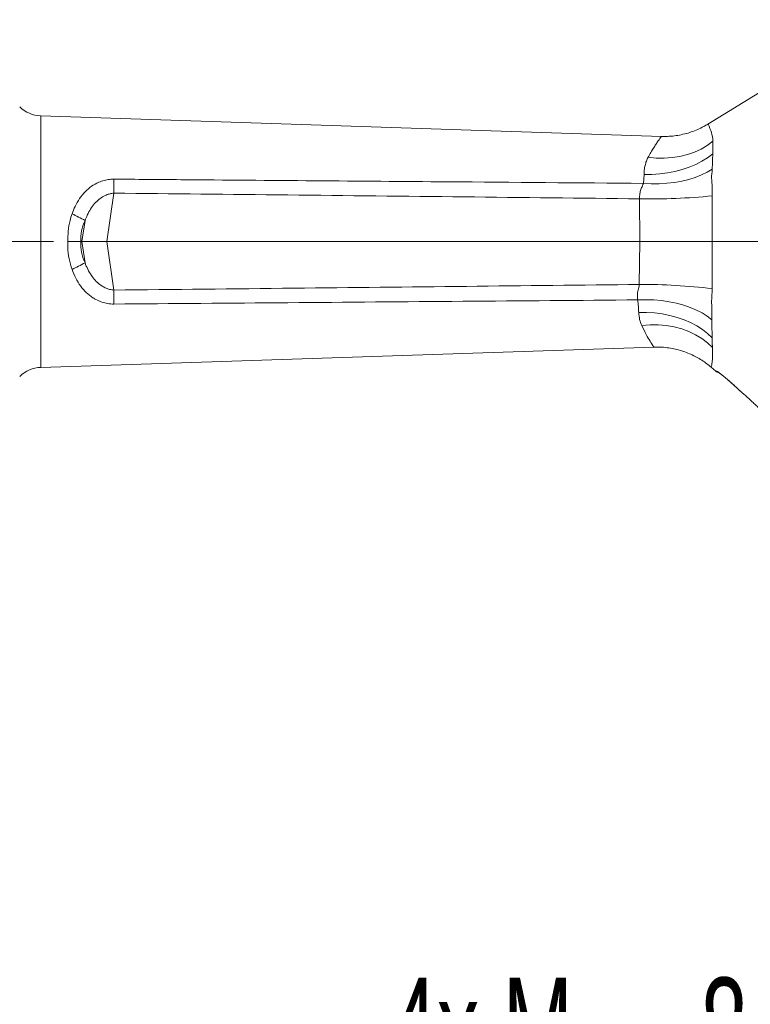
# Model space of a CAD drawing. Header units: millimetres. Extents: x 0 to 8410, y 0 to 5940.
# Tile 235 of 256: x 5692 to 6042, y 3442 to 3914. Entities that reach past the tile are written whole.
import ezdxf

# ---------------------------------------------------------------- set-up
doc = ezdxf.new("R2010")
doc.units = ezdxf.units.MM
doc.header["$LTSCALE"] = 10
doc.linetypes.add('CENTERX2', pattern=[20.32, 12.7, -2.54, 2.54, -2.54])
doc.styles.add('SLDTEXTSTYLE0', font='TXT', dxfattribs={"width": 0.605})
doc.dimstyles.new('SLDDIMSTYLE0', dxfattribs={"dimtxt": 50, "dimasz": 50, "dimexe": 0, "dimexo": 0.0625, "dimgap": 12.5, "dimtad": 1, "dimtoh": 1, "dimdec": 1, "dimrnd": 1e-09, "dimzin": 12, "dimdsep": 46, "dimtxsty": 'SLDTEXTSTYLE0', "dimsah": 1, "dimcen": 0.09, "dimadec": 0, "dimazin": 0, "dimtfac": 1, "dimtofl": 0, "dimtmove": 0, "dimatfit": 3, "dimfxl": 1, "dimfrac": 2, "dimtolj": 1, "dimtzin": 12, "dimarcsym": 0})
doc.dimstyles.new('SLDDIMSTYLE4', dxfattribs={"dimtxt": 50, "dimasz": 50, "dimexe": 0, "dimexo": 0.0625, "dimgap": 12.5, "dimtad": 0, "dimtih": 1, "dimtoh": 1, "dimdec": 1, "dimrnd": 1e-09, "dimzin": 12, "dimdsep": 46, "dimtxsty": 'SLDTEXTSTYLE0', "dimblk1": 'NONE', "dimsah": 1, "dimcen": 0, "dimadec": 0, "dimazin": 0, "dimtfac": 1, "dimtmove": 0, "dimatfit": 3, "dimldrblk": 'NONE', "dimfxl": 1, "dimfrac": 2, "dimtolj": 1, "dimtzin": 12, "dimarcsym": 0})

# ---------------------------------------------------------------- blocks, each defined once
blk = doc.blocks.new('*D6')
at = {"color": 7, "linetype": 'Continuous', "lineweight": 0}
for p, q in [((5314.72, 3632.57), (5314.72, 4122.01)), ((6274.72, 3807.57), (6274.72, 4122.01)), ((6274.72, 4107.01), (5314.72, 4107.01))]:
    blk.add_line(p, q, dxfattribs=at)
for points in [[(5314.72, 4107.01), (5364.72, 4099.51), (5364.72, 4114.51)], [(6274.72, 4107.01), (6224.72, 4114.51), (6224.72, 4099.51)]]:
    blk.add_solid(points, dxfattribs=at)
at = {"color": 7, "linetype": 'Continuous', "lineweight": 0, "insert": (5737.44, 4171.46), "char_height": 50, "attachment_point": 1, "style": 'SLDTEXTSTYLE0'}
blk.add_mtext('960', dxfattribs=at)
blk = doc.blocks.new('*D7')
at = {"color": 7, "linetype": 'Continuous', "lineweight": 0}
for p, q in [((5133.77, 3809.88), (5133.77, 4222.01)), ((6409.72, 3869.07), (6409.72, 4222.01)), ((6409.72, 4207.01), (5133.77, 4207.01))]:
    blk.add_line(p, q, dxfattribs=at)
for points in [[(5133.77, 4207.01), (5183.77, 4199.51), (5183.77, 4214.51)], [(6409.72, 4207.01), (6359.72, 4214.51), (6359.72, 4199.51)]]:
    blk.add_solid(points, dxfattribs=at)
at = {"color": 7, "linetype": 'Continuous', "lineweight": 0, "insert": (5695.39, 4271.46), "char_height": 50, "attachment_point": 1, "style": 'SLDTEXTSTYLE0'}
blk.add_mtext('1276', dxfattribs=at)
blk = doc.blocks.new('*D17')
at = {"color": 7, "linetype": 'Continuous', "lineweight": 0}
for p, q in [((5373.32, 3244.32), (5753.3, 3428.87)), ((5753.3, 3428.87), (5853.3, 3428.87)), ((5366.13, 3240.83), (5373.32, 3244.32))]:
    blk.add_line(p, q, dxfattribs=at)
blk.add_solid([(5373.32, 3244.32), (5421.58, 3259.42), (5415.02, 3272.91)], dxfattribs=at)
at = {"color": 7, "linetype": 'Continuous', "lineweight": 0, "char_height": 50, "attachment_point": 1, "style": 'SLDTEXTSTYLE0'}
for s, insert in [(' Through', (6056.15, 3454.97)), ('4x M', (5869.17, 3454.97)), ('8', (6018, 3454.97))]:
    blk.add_mtext(s, dxfattribs=dict(at, insert=insert))
blk = doc.blocks.new('_NONE')

msp = doc.modelspace()

# ---------------------------------------------------------------- linework, layer by layer
at = {"color": 7, "linetype": 'Continuous', "lineweight": 0}
for p, q in [((6048.235359, 3880.243769), (6021.451415, 3863.838693)), ((5999.174737, 3857.973023), (5701.794239, 3867.801779)), ((5721.510131, 3807.574759), (5721.016218, 3807.574759)), ((5733.464698, 3807.574759), (5721.510131, 3807.574759)), ((5733.464698, 3807.574759), (5988.800406, 3807.574759)), ((5988.800406, 3807.574759), (5988.801659, 3807.574759)), ((6023.5651, 3807.574759), (6047.670324, 3807.574759)), ((5701.794239, 3747.34774), (5995.587665, 3757.057938)), ((6023.034544, 3747.388702), (6025.198674, 3745.522147)), ((6025.215443, 3745.55025), (6025.223629, 3745.551081)), ((6035.497366, 3737.358658), (6035.807646, 3737.078082)), ((6035.508582, 3737.348545), (6035.807644, 3737.078085)), ((6037.73834, 3735.343555), (6037.74012, 3735.334843))]:
    msp.add_line(p, q, dxfattribs=at)
at = {"color": 8, "linetype": 'Continuous', "lineweight": 0}
for p, q in [((5701.794239, 3867.801779), (5701.794239, 3807.574759)), ((5990.561628, 3835.474361), (5990.852915, 3839.706309)), ((5736.850783, 3830.789074), (5733.464698, 3807.574759)), ((5988.801659, 3807.574759), (5988.649589, 3828.086756)), ((5721.510131, 3807.574759), (5722.982637, 3817.669964)), ((5701.794239, 3807.574759), (5701.794239, 3747.34774)), ((5722.982637, 3797.479554), (5721.510131, 3807.574759)), ((5733.464698, 3807.574759), (5736.850783, 3784.360445)), ((5988.562551, 3787.061788), (5988.800406, 3807.574759)), ((6025.223629, 3745.551081), (6025.536894, 3745.582885)), ((6035.806107, 3737.090568), (6037.73834, 3735.343555)), ((6035.806107, 3737.090568), (6035.808648, 3737.079411))]:
    msp.add_line(p, q, dxfattribs=at)
at = {"color": 7, "linetype": 'CENTERX2', "lineweight": 0}
msp.add_line((5707.867476, 3807.574759), (5296.788316, 3807.574759), dxfattribs=at)
at = {"color": 8, "linetype": 'Continuous', "lineweight": 0, "flags": 128}
for points in [[(5992.76757, 3847.952342), (5996.659458, 3847.585011), (6000.526222, 3847.533013), (6004.330067, 3847.796857), (6008.033815, 3848.373962), (6011.601267, 3849.25869), (6014.997554, 3850.442392), (6018.189481, 3851.913499), (6021.14585, 3853.657633), (6023.837766, 3855.657747)], [(5990.852915, 3839.706309), (5994.621363, 3839.747897), (5998.368086, 3840.01416), (6002.059823, 3840.502736), (6005.6638, 3841.209287), (6009.148023, 3842.12754), (6012.481559, 3843.249344), (6015.634815, 3844.564739), (6018.579799, 3846.062049), (6021.290365, 3847.72798), (6023.74245, 3849.547744)], [(5990.561628, 3835.474361), (5994.343533, 3835.297494), (5998.103344, 3835.319827), (6001.807298, 3835.541161), (6005.422136, 3835.959506), (6008.915399, 3836.571107), (6012.255718, 3837.370471), (6015.413099, 3838.350421), (6018.35919, 3839.502158), (6021.067537, 3840.815338), (6023.513819, 3842.278171)], [(6023.319775, 3770.130817), (6021.171043, 3771.825796), (6018.724863, 3773.389409), (6016.003932, 3774.807149), (6013.033498, 3776.065861), (6009.841123, 3777.153865), (6006.456429, 3778.061065), (6002.910821, 3778.779045), (5999.237198, 3779.301141), (5995.469648, 3779.62251), (5991.64313, 3779.74017), (5987.793148, 3779.653028)], [(6023.45994, 3761.562981), (6021.291846, 3763.613066), (6018.840527, 3765.513531), (6016.127914, 3767.247373), (6013.178279, 3768.799078), (6010.018012, 3770.154764), (6006.675389, 3771.302299), (6003.180318, 3772.231418), (5999.56407, 3772.933807), (5995.859, 3773.403182), (5992.098259, 3773.635342), (5988.315494, 3773.628211)], [(6023.649169, 3756.7825), (6021.246298, 3759.090887), (6018.540564, 3761.164335), (6015.559127, 3762.982032), (6012.331911, 3764.525735), (6008.89131, 3765.779948), (6005.271857, 3766.732082), (6001.509882, 3767.372581), (5997.643145, 3767.695015), (5993.710458, 3767.696149), (5989.751294, 3767.375971)]]:
    msp.add_lwpolyline(points, dxfattribs=at)
at = {"color": 7, "linetype": 'Continuous', "lineweight": 0}
for centre, radius, start, end in [((5702.289735, 3882.793593), 15, 225, 268.107), ((5702.289735, 3732.355926), 15, 91.893, 135), ((6027.784082, 3748.574744), 3.999985, 229.67818833, 254.83548582)]:
    msp.add_arc(centre, radius, start, end, dxfattribs=at)
at = {"color": 8, "linetype": 'Continuous', "lineweight": 0}
for centre, radius, start, end in [((6004.106511, 3854.352546), 19.774377, 3.78453959, 28.3999367), ((5314.696065, 3834.142375), 422.168036, 359.54489207, 0.45510793), ((5994.452952, 4118.341677), 290.312931, 268.85457954, 275.74685143), ((5687.60456, 3756.660521), 70.524893, 59.89146733, 65.58230367), ((5687.60456, 3858.488998), 70.524893, 294.41769633, 300.10853267), ((5314.696065, 3781.007144), 422.168036, 359.54489207, 0.45510793), ((5989.390108, 3494.491543), 292.571415, 83.31297034, 90.16206493), ((6028.18714, 3748.558228), 3.984529, 228.30737522, 243.72302875)]:
    msp.add_arc(centre, radius, start, end, dxfattribs=at)
for centre, major_axis, start_param, end_param in [((5808.827989, 3807.9995), (87.863206, -1.271991), 2.9334792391, 3.1831837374), ((5808.827989, 3807.150018), (87.863206, 1.271991), 3.1000015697, 3.3497060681)]:
    msp.add_ellipse(centre, major_axis=major_axis, ratio=0.4641407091, start_param=start_param, end_param=end_param, dxfattribs=at)
at = {"color": 7, "linetype": 'Continuous', "lineweight": 0}
for points, knots in [([(6021.438467, 3863.863526), (6020.797727, 3863.472586), (6019.228867, 3862.515363), (6016.574451, 3861.252685), (6013.511085, 3860.053239), (6010.333438, 3859.11413), (6007.073968, 3858.431165), (6003.757793, 3858.039443), (6001.114948, 3857.895281), (5999.589717, 3857.979778), (5999.178863, 3858.002539)], [0, 0, 0, 0, 0.0963552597, 0.2359271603, 0.3767756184, 0.5185344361, 0.6609582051, 0.8038771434, 0.947170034, 1, 1, 1, 1]), ([(5721.016218, 3807.574759), (5720.191112, 3807.574759), (5718.516959, 3807.574759), (5716.407487, 3807.574759), (5715.146755, 3807.574759), (5714.798195, 3807.574759), (5714.768854, 3807.574759)], [0, 0, 0, 0, 0.4130282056, 0.8380412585, 0.9863665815, 1, 1, 1, 1]), ([(6023.5651, 3807.574759), (6022.207355, 3807.574567), (6019.449611, 3807.574176), (6014.238946, 3807.573025), (6008.415722, 3807.572575), (6002.193565, 3807.572773), (5995.572577, 3807.573568), (5991.080055, 3807.574358), (5988.801659, 3807.574759)], [0, 0, 0, 0, 0.168617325, 0.3424822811, 0.5045166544, 0.6712255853, 0.833261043, 1, 1, 1, 1]), ([(5995.587858, 3757.025813), (5996.314478, 3757.051471), (5998.143393, 3757.116052), (6001.056452, 3756.905526), (6004.281462, 3756.445296), (6007.406487, 3755.727445), (6010.411926, 3754.783494), (6013.280034, 3753.629129), (6015.99606, 3752.287905), (6018.542472, 3750.778642), (6020.897784, 3749.158022), (6022.336271, 3747.964381), (6023.034176, 3747.385267)], [0, 0, 0, 0, 0.073215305, 0.1842841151, 0.293624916, 0.4011910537, 0.5069090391, 0.6106755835, 0.7123529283, 0.8117620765, 0.9086733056, 1, 1, 1, 1]), ([(6026.433788, 3745.000831), (6026.431908, 3745.001895), (6026.41167, 3745.013346), (6026.517936, 3744.94897), (6026.76575, 3744.777403), (6027.262198, 3744.414069), (6027.989405, 3743.851468), (6028.956377, 3743.071916), (6030.148306, 3742.076815), (6031.545468, 3740.877478), (6033.116821, 3739.496318), (6034.462153, 3738.296266), (6035.274024, 3737.560978), (6035.508582, 3737.348545)], [0, 0, 0, 0, 0.00408822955, 0.04400241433, 0.10347515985, 0.18016748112, 0.27229669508, 0.37944308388, 0.50142745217, 0.63488850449, 0.78092863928, 0.93670784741, 1, 1, 1, 1]), ([(6035.808187, 3737.08071), (6036.258229, 3736.672446), (6036.901126, 3736.08923), (6037.547675, 3735.510058), (6037.741625, 3735.336319)], [0, 0, 0, 0, 0.7000217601, 1, 1, 1, 1]), ([(6037.73834, 3735.343555), (6038.888916, 3734.300251), (6040.601238, 3732.747575), (6042.751425, 3730.778452), (6044.465886, 3729.20554), (6045.947632, 3727.839859), (6046.944661, 3726.911542), (6047.070844, 3726.775669), (6047.12062, 3726.722071)], [0, 0, 0, 0, 0.2841853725, 0.4229328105, 0.5614917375, 0.7601614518, 0.9053900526, 1, 1, 1, 1])]:
    msp.add_open_spline(points, degree=3, knots=knots, dxfattribs=at)
at = {"color": 8, "linetype": 'Continuous', "lineweight": 0}
for points, knots in [([(5992.76757, 3847.952342), (5993.211418, 3848.752636), (5994.099086, 3850.353174), (5995.370535, 3852.420416), (5996.544798, 3854.219901), (5997.621104, 3855.775041), (5998.493042, 3856.979595), (5999.134596, 3857.835144), (5999.159263, 3857.86705), (5999.171769, 3857.883225)], [0, 0, 0, 0, 0.1310166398, 0.2620251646, 0.3968034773, 0.5315603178, 0.6848497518, 0.840227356, 1, 1, 1, 1]), ([(6023.837766, 3855.657747), (6023.837766, 3855.657738), (6023.827584, 3855.083348), (6023.834041, 3853.743164), (6023.801309, 3851.588354), (6023.74143, 3850.079984), (6023.74245, 3849.547759), (6023.74245, 3849.547744)], [0, 0, 0, 0, 0.0000059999, 0.397135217, 0.7938086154, 0.9999940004, 1, 1, 1, 1]), ([(6023.74245, 3849.547744), (6023.74245, 3849.547728), (6023.745252, 3847.200525), (6023.629535, 3844.73934), (6023.513819, 3842.278171)], [0, 0, 0, 0, 0.0000066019, 1, 1, 1, 1]), ([(5990.852915, 3839.706309), (5990.879306, 3840.46538), (5990.932109, 3841.984108), (5991.356774, 3844.111579), (5991.903628, 3846.135353), (5992.479648, 3847.346801), (5992.76757, 3847.952342)], [0, 0, 0, 0, 0.2451373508, 0.49046351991, 0.74530855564, 1, 1, 1, 1]), ([(6023.513819, 3842.278171), (6023.39338, 3840.791134), (6023.272939, 3839.304081), (6023.152363, 3837.790816), (6023.152362, 3837.7908)], [0, 0, 0, 0, 0.99998942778, 1, 1, 1, 1]), ([(5716.758541, 3820.877387), (5717.213738, 3822.067289), (5718.200503, 3824.64673), (5720.316907, 3828.265582), (5722.973611, 3831.531177), (5726.066823, 3834.154613), (5729.13175, 3835.900371), (5732.089388, 3836.933484), (5734.554135, 3837.431719), (5736.160976, 3837.476466), (5736.850783, 3837.495676)], [0, 0, 0, 0, 0.136099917, 0.2950342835, 0.4538315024, 0.5958113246, 0.7375382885, 0.8329548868, 0.9282885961, 1, 1, 1, 1]), ([(5736.850783, 3837.495676), (5747.511064, 3837.411161), (5800.812469, 3836.988584), (5885.383105, 3836.314956), (5959.292539, 3835.724266), (5990.561628, 3835.474361)], [0, 0, 0, 0, 0.1260511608, 0.6302558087, 1, 1, 1, 1]), ([(5988.649589, 3828.086756), (5988.695306, 3828.961099), (5988.775725, 3830.499099), (5989.282372, 3832.581577), (5990.032801, 3834.123777), (5990.405446, 3835.075484), (5990.561628, 3835.474361)], [0, 0, 0, 0, 0.3217113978, 0.565901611, 0.8180621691, 1, 1, 1, 1]), ([(6023.152362, 3837.7908), (6023.152365, 3837.790787), (6023.23481, 3837.379767), (6023.357978, 3836.453445), (6023.443311, 3834.955525), (6023.512229, 3832.684), (6023.518461, 3830.82935), (6023.522969, 3829.487852)], [0, 0, 0, 0, 0.000006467, 0.1977276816, 0.3959261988, 0.5630636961, 1, 1, 1, 1]), ([(5736.850783, 3830.789074), (5736.214855, 3830.714632), (5734.942042, 3830.565636), (5733.325939, 3830.004802), (5731.511789, 3829.134551), (5729.586381, 3827.814031), (5727.452433, 3825.734577), (5725.588493, 3823.224014), (5724.066874, 3820.478386), (5723.326361, 3818.560288), (5722.982637, 3817.669964)], [0, 0, 0, 0, 0.0931718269, 0.1864838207, 0.2497770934, 0.3909683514, 0.5324395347, 0.6954636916, 0.8586433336, 1, 1, 1, 1]), ([(5988.649589, 3828.086756), (5932.500499, 3828.705655), (5848.567754, 3829.630798), (5764.63458, 3830.501013), (5736.850783, 3830.789074)], [0, 0, 0, 0, 0.6689771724, 1, 1, 1, 1]), ([(6023.522969, 3829.487852), (6023.523101, 3829.371521), (6023.523234, 3829.255171), (6023.525151, 3829.138925), (6023.525151, 3829.138905)], [0, 0, 0, 0, 0.9998288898, 1, 1, 1, 1]), ([(6023.525151, 3829.138905), (6023.525152, 3829.138885), (6023.538925, 3821.950569), (6023.536297, 3814.762801), (6023.565099, 3807.574779), (6023.5651, 3807.574759)], [0, 0, 0, 0, 0.000002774, 0.999997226, 1, 1, 1, 1]), ([(5714.768854, 3807.574759), (5714.770905, 3809.259687), (5714.775066, 3812.678232), (5715.580383, 3817.149926), (5716.424694, 3819.82116), (5716.758541, 3820.877387)], [0, 0, 0, 0, 0.3701231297, 0.750941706, 1, 1, 1, 1]), ([(5716.758541, 3794.272131), (5716.249612, 3795.962366), (5715.216763, 3799.392627), (5714.705492, 3803.933363), (5714.753277, 3806.679556), (5714.768854, 3807.574759)], [0, 0, 0, 0, 0.3956729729, 0.8030015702, 1, 1, 1, 1]), ([(6023.5651, 3807.574759), (6023.565099, 3807.574739), (6023.542973, 3800.073767), (6023.500912, 3792.573176), (6023.458851, 3785.072605)], [0, 0, 0, 0, 0.0000026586, 1, 1, 1, 1]), ([(5722.982637, 3797.479554), (5723.398556, 3796.417442), (5724.230143, 3794.293857), (5725.89009, 3791.468745), (5727.823053, 3789.003276), (5729.795401, 3787.183509), (5731.756478, 3785.88126), (5733.388012, 3785.115461), (5735.089673, 3784.565734), (5736.195305, 3784.436852), (5736.850783, 3784.360445)], [0, 0, 0, 0, 0.1689484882, 0.3377952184, 0.4881075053, 0.6381937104, 0.7382021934, 0.8380982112, 0.9040159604, 1, 1, 1, 1]), ([(5736.850783, 3777.653842), (5735.86374, 3777.695875), (5733.851268, 3777.781573), (5730.938221, 3778.556642), (5728.58663, 3779.571337), (5726.072576, 3781.047558), (5723.502765, 3783.101288), (5720.744035, 3786.27928), (5718.423551, 3790.001562), (5717.313641, 3792.84836), (5716.758541, 3794.272131)], [0, 0, 0, 0, 0.10254956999, 0.20908738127, 0.31574992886, 0.37615837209, 0.52469449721, 0.67343701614, 0.83667571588, 1, 1, 1, 1]), ([(5736.850783, 3784.360445), (5765.568036, 3784.658241), (5849.472196, 3785.528322), (5933.375926, 3786.453357), (5988.562551, 3787.061788)], [0, 0, 0, 0, 0.3422625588, 1, 1, 1, 1]), ([(5987.793148, 3779.653028), (5987.713987, 3780.478009), (5987.572548, 3781.952013), (5987.866479, 3784.041573), (5988.385228, 3785.639453), (5988.503285, 3786.586402), (5988.562551, 3787.061788)], [0, 0, 0, 0, 0.3588091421, 0.6410893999, 0.8198200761, 1, 1, 1, 1]), ([(6023.458851, 3785.072605), (6023.412639, 3783.005372), (6023.366427, 3780.938119), (6023.213975, 3778.903294), (6023.213973, 3778.903275)], [0, 0, 0, 0, 0.9999906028, 1, 1, 1, 1]), ([(5987.793148, 3779.653028), (5931.92967, 3779.206545), (5848.282799, 3778.538007), (5764.634613, 3777.874295), (5736.850783, 3777.653842)], [0, 0, 0, 0, 0.6678489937, 1, 1, 1, 1]), ([(5988.315494, 3773.628211), (5988.260198, 3774.587437), (5988.149227, 3776.512443), (5987.91211, 3778.603793), (5987.793148, 3779.653028)], [0, 0, 0, 0, 0.4982974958, 1, 1, 1, 1]), ([(6023.213973, 3778.903275), (6023.213974, 3778.903255), (6023.238104, 3778.390362), (6023.289207, 3777.073823), (6023.328483, 3774.993701), (6023.344248, 3772.505169), (6023.328584, 3770.985456), (6023.319775, 3770.130817)], [0, 0, 0, 0, 0.0000063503, 0.1630310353, 0.4177102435, 0.6725388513, 1, 1, 1, 1]), ([(5989.751294, 3767.375971), (5989.372783, 3768.309958), (5988.606798, 3770.200053), (5988.41335, 3772.476611), (5988.315494, 3773.628211)], [0, 0, 0, 0, 0.4941485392, 1, 1, 1, 1]), ([(6023.319775, 3770.130817), (6023.317438, 3769.971314), (6023.315101, 3769.811794), (6023.314463, 3769.654548), (6023.314463, 3769.654533)], [0, 0, 0, 0, 0.9999020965, 1, 1, 1, 1]), ([(6023.314463, 3769.654533), (6023.314463, 3769.654517), (6023.369196, 3766.857151), (6023.443297, 3764.156472), (6023.45994, 3761.562996), (6023.45994, 3761.562981)], [0, 0, 0, 0, 0.00000564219, 0.99999435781, 1, 1, 1, 1]), ([(5995.586551, 3757.091644), (5995.593609, 3757.081452), (5995.62923, 3757.030009), (5995.462439, 3757.270693), (5995.101264, 3757.803934), (5994.514188, 3758.69027), (5993.517844, 3760.268874), (5991.935482, 3762.904443), (5990.485266, 3765.873363), (5989.751294, 3767.375971)], [0, 0, 0, 0, 0.0295971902, 0.149384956, 0.2691810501, 0.3931856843, 0.5172062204, 0.755652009, 1, 1, 1, 1]), ([(6023.45994, 3761.562981), (6023.45994, 3761.562966), (6023.46703, 3760.605446), (6023.523987, 3758.801315), (6023.622641, 3757.378879), (6023.649168, 3756.782509), (6023.649169, 3756.7825)], [0, 0, 0, 0, 0.0000075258, 0.4919461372, 0.9999924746, 1, 1, 1, 1]), ([(6023.649169, 3756.7825), (6023.649169, 3756.782492), (6023.672081, 3755.974909), (6023.694884, 3754.480533), (6023.666866, 3752.5724), (6023.583758, 3750.985608), (6023.419611, 3749.259498), (6023.189615, 3747.915201), (6023.02534, 3747.234738), (6023.064486, 3747.409479), (6023.068704, 3747.428308)], [0, 0, 0, 0, 0.0000012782, 0.1193584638, 0.2387311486, 0.3600369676, 0.4813541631, 0.7247029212, 0.9703366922, 1, 1, 1, 1]), ([(6025.536894, 3745.582885), (6025.586974, 3745.570254), (6025.73111, 3745.533902), (6026.53377, 3745.005833), (6027.910528, 3743.950278), (6029.50027, 3742.643762), (6031.256549, 3741.147609), (6033.372568, 3739.287557), (6034.99465, 3737.823149), (6035.806107, 3737.090568)], [0, 0, 0, 0, 0.0696166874, 0.2003655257, 0.3755676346, 0.5000802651, 0.6247694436, 0.8122884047, 1, 1, 1, 1])]:
    msp.add_open_spline(points, degree=3, knots=knots, dxfattribs=at)

# ---------------------------------------------------------------- dimensions: what is measured, and where the dimension line sits
at = {"color": 7, "linetype": 'Continuous', "lineweight": 0}
for base, p1, p2, picture, middle in [((5133.773073, 4207.006598), (6409.724686, 3869.074759), (5133.773073, 3809.87871), '*D7', (5771.74888, 4207.006598)), ((5314.724686, 4107.006598), (6274.724686, 3807.574759), (5314.724686, 3632.574759), '*D6', (5794.724686, 4107.006598))]:
    dim = msp.add_linear_dim(base=base, p1=p1, p2=p2, dimstyle='SLDDIMSTYLE0', dxfattribs=at)
    dim.commit()
    dim.dimension.update_dxf_attribs({"geometry": picture, "text_midpoint": middle, "dimtype": 160})
dim = msp.add_diameter_dim_2p(p1=(5366.126607, 3240.827241), p2=(5373.322766, 3244.322278), text='4x M<> Through', dimstyle='SLDDIMSTYLE4', override={"dimpost": '<>'}, dxfattribs=at)
dim.commit()
dim.dimension.update_dxf_attribs({"geometry": '*D17', "text_midpoint": (6100.058068, 3428.867808), "dimtype": 163})

doc.saveas('drawing.dxf')
